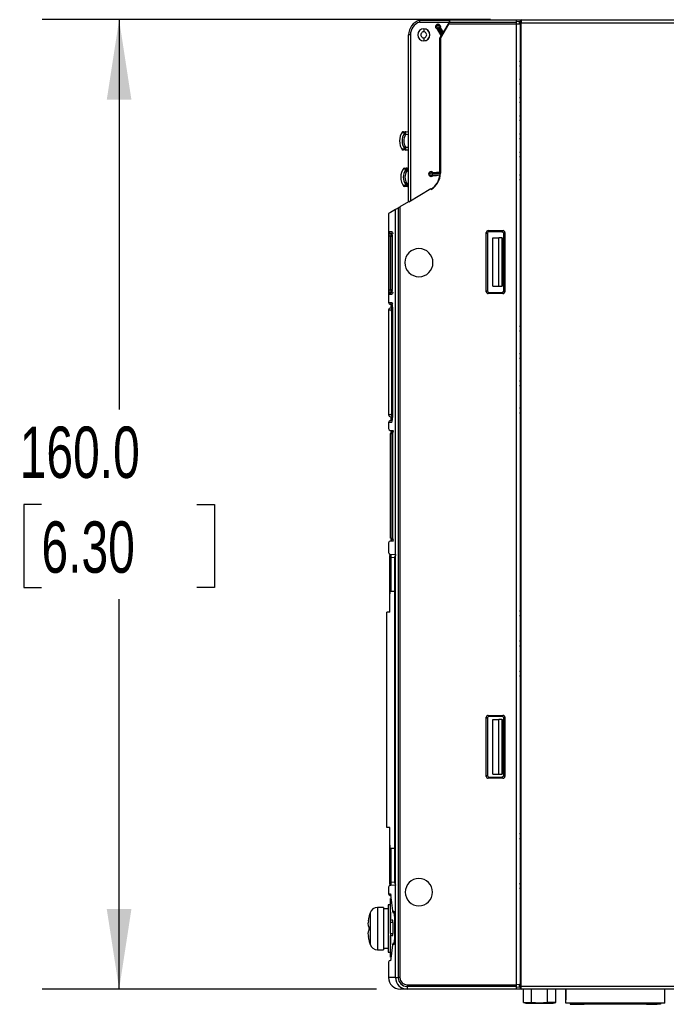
# Model space of a CAD drawing. Header units: millimetres. Extents: x 0 to 1118, y 0 to 864.
# Tile 12 of 24: x 617 to 724, y 256 to 419. Entities that reach past the tile are written whole.
import ezdxf

# ---------------------------------------------------------------- set-up
doc = ezdxf.new("R2010")
doc.units = ezdxf.units.MM
doc.header["$LTSCALE"] = 4
doc.layers.add('DIMENSIONS', color=140, linetype='Continuous', lineweight=25)
doc.styles.add('SLDTEXTSTYLE0', font='TXT', dxfattribs={"width": 0.7})
doc.dimstyles.new('SLDDIMSTYLE2', dxfattribs={"dimtxt": 8.632031, "dimasz": 13.208, "dimexe": 0, "dimexo": 0.0625, "dimgap": 2.158008, "dimtad": 0, "dimtih": 1, "dimtoh": 1, "dimrnd": 1e-09, "dimzin": 4, "dimdsep": 46, "dimtxsty": 'SLDTEXTSTYLE0', "dimsah": 1, "dimcen": 0.09, "dimadec": 0, "dimazin": 1, "dimtfac": 1, "dimtofl": 0, "dimtmove": 0, "dimatfit": 3, "dimfxl": 0, "dimfrac": 2, "dimtolj": 1, "dimtzin": 12, "dimarcsym": 0})

# ---------------------------------------------------------------- blocks, each defined once
blk = doc.blocks.new('_D_11')
at = {"layer": 'DIMENSIONS'}
for p, q in [((694.67, 418.61), (620.65, 418.61)), ((633.35, 418.61), (633.35, 354.26)), ((620.52, 338.61), (617.62, 338.61)), ((617.62, 338.61), (617.62, 324.89)), ((646.17, 338.61), (649.07, 338.61)), ((649.07, 338.61), (649.07, 324.89)), ((617.62, 324.89), (620.52, 324.89)), ((649.07, 324.89), (646.17, 324.89)), ((633.35, 258.61), (633.35, 322.95)), ((675.82, 258.61), (620.65, 258.61))]:
    blk.add_line(p, q, dxfattribs=at)
for points in [[(633.35, 418.61), (631.31, 405.4), (635.38, 405.4)], [(633.35, 258.61), (635.38, 271.81), (631.31, 271.81)]]:
    blk.add_solid(points, dxfattribs=at)
at = {"layer": 'DIMENSIONS', "char_height": 8.467, "attachment_point": 1, "style": 'SLDTEXTSTYLE0'}
for s, insert in [('160.0', (616.93, 351.45)), ('6.30', (620.52, 335.8))]:
    blk.add_mtext(s, dxfattribs=dict(at, insert=insert))

msp = doc.modelspace()

# ---------------------------------------------------------------- linework, layer by layer
for p, q in [((687.981, 418.487), (682.92, 418.487)), ((682.965, 418.196), (687.817, 418.196)), ((683.649, 418.606), (698.949, 418.606)), ((687.708, 417.871), (686.395, 415.597)), ((687.817, 418.196), (686.841, 416.506)), ((698.949, 417.871), (687.708, 417.871)), ((687.817, 418.196), (687.865, 418.169)), ((687.862, 418.162), (687.865, 418.169)), ((698.949, 418.162), (687.862, 418.162)), ((698.949, 418.162), (698.949, 418.606)), ((698.949, 417.871), (698.949, 418.606)), ((698.949, 418.606), (699.541, 418.606)), ((699.449, 418.279), (698.949, 418.306)), ((698.949, 417.871), (698.949, 418.162)), ((698.949, 259.34), (698.949, 417.871)), ((699.449, 417.851), (698.95, 417.871)), ((699.449, 417.851), (699.449, 418.279)), ((699.549, 418.406), (699.549, 417.949)), ((699.549, 417.949), (699.549, 259.262)), ((699.749, 418.606), (699.749, 418.106)), ((699.749, 418.606), (801.046, 418.606)), ((699.749, 259.106), (699.749, 418.106)), ((699.749, 418.106), (800.405, 418.106)), ((681.149, 388.53), (681.149, 416.106)), ((681.449, 416.102), (681.446, 388.726)), ((683.649, 417.093), (683.649, 416.593)), ((685.916, 417.073), (685.909, 417.063)), ((686.536, 415.978), (685.909, 417.063)), ((686.561, 415.957), (685.916, 417.073)), ((686.682, 416.146), (686.032, 417.271)), ((686.744, 416.253), (686.125, 417.325)), ((686.367, 417.327), (686.355, 417.326)), ((686.853, 416.463), (686.355, 417.326)), ((686.388, 417.456), (686.367, 417.327)), ((686.367, 417.327), (686.841, 416.506)), ((686.744, 416.253), (686.682, 416.146)), ((686.841, 416.506), (686.853, 416.463)), ((683.649, 415.618), (683.649, 415.118)), ((686.536, 415.978), (686.327, 415.615)), ((686.327, 415.615), (686.395, 415.597)), ((686.327, 393.497), (686.327, 415.615)), ((686.395, 415.597), (686.395, 393.258)), ((686.561, 415.957), (686.536, 415.978)), ((699.549, 411.71), (699.449, 411.711)), ((699.449, 411), (699.549, 411.001)), ((699.549, 408.71), (699.449, 408.711)), ((699.449, 408), (699.549, 408.001)), ((699.549, 405.71), (699.449, 405.711)), ((699.449, 405), (699.549, 405.001)), ((699.549, 402.71), (699.449, 402.711)), ((699.449, 402), (699.549, 402.001)), ((680.302, 400.11), (680.696, 400.12)), ((680.696, 400.12), (681.149, 400.132)), ((681.149, 399.632), (680.641, 399.619)), ((699.549, 399.71), (699.449, 399.711)), ((699.449, 399), (699.549, 399.001)), ((680.057, 397.24), (680.103, 397.184)), ((680.284, 397.104), (680.302, 397.102)), ((680.294, 397.103), (680.302, 397.102)), ((680.696, 397.091), (680.302, 397.102)), ((680.641, 397.592), (681.149, 397.579)), ((681.149, 397.079), (680.696, 397.091)), ((699.549, 396.71), (699.449, 396.711)), ((699.449, 396), (699.549, 396.001)), ((680.502, 394.11), (680.896, 394.12)), ((681.149, 393.627), (680.841, 393.619)), ((680.896, 394.12), (681.149, 394.126)), ((685.158, 393.379), (685.163, 393.39)), ((685.163, 393.39), (686.327, 393.497)), ((686.369, 393.29), (685.725, 393.223)), ((686.358, 393.491), (686.327, 393.497)), ((686.369, 393.258), (686.368, 393.183)), ((686.369, 393.258), (686.369, 393.29)), ((686.395, 393.258), (686.369, 393.258)), ((685.678, 393.111), (685.028, 393.063)), ((685.725, 393.223), (685.04, 393.171)), ((685.136, 392.87), (685.141, 392.859)), ((686.312, 392.964), (685.141, 392.859)), ((686.368, 393.183), (685.678, 393.111)), ((686.345, 392.979), (686.312, 392.964)), ((699.549, 392.96), (699.449, 392.961)), ((699.449, 392.25), (699.549, 392.251)), ((680.257, 391.24), (680.303, 391.184)), ((680.431, 391.112), (680.502, 391.102)), ((680.896, 391.091), (680.502, 391.102)), ((680.841, 391.592), (681.149, 391.584)), ((681.149, 391.085), (680.896, 391.091)), ((684.819, 390.674), (681.168, 388.511)), ((681.144, 388.552), (679.698, 387.717)), ((679.423, 387.514), (678.988, 387.263)), ((678.988, 260.506), (678.988, 387.263)), ((679.423, 387.514), (679.423, 260.506)), ((679.717, 387.684), (679.713, 260.505)), ((677.849, 386.606), (677.849, 371.944)), ((677.947, 383.679), (678.361, 383.658)), ((694.263, 383.79), (696.736, 383.79)), ((694.452, 383.607), (694.263, 383.79)), ((696.562, 383.609), (694.452, 383.607)), ((696.736, 383.79), (696.562, 383.609)), ((677.91, 374.029), (677.91, 382.882)), ((677.997, 382.882), (677.91, 382.882)), ((678.194, 382.882), (677.997, 382.882)), ((678.121, 383.407), (678.231, 383.38)), ((678.194, 374.029), (678.194, 382.882)), ((678.194, 382.882), (678.465, 382.868)), ((678.458, 382.854), (678.456, 382.854)), ((678.458, 382.854), (678.458, 374.057)), ((693.965, 373.719), (693.965, 383.492)), ((693.965, 383.492), (694.148, 383.309)), ((694.148, 383.309), (694.148, 373.902)), ((695.049, 374.606), (695.049, 382.606)), ((695.049, 382.606), (696.049, 382.606)), ((696.049, 374.606), (696.049, 382.606)), ((696.544, 382.606), (696.049, 382.606)), ((696.544, 382.606), (696.544, 374.606)), ((696.544, 382.606), (696.649, 382.606)), ((696.649, 374.606), (696.649, 382.606)), ((696.854, 383.312), (697.034, 383.492)), ((696.854, 373.899), (696.854, 383.312)), ((697.034, 383.492), (697.034, 373.719)), ((677.91, 374.029), (677.997, 374.029)), ((677.997, 374.029), (678.194, 374.029)), ((678.458, 374.042), (678.194, 374.029)), ((678.458, 374.057), (678.456, 374.057)), ((694.148, 373.902), (693.965, 373.719)), ((695.049, 374.606), (696.049, 374.606)), ((696.049, 374.606), (696.544, 374.606)), ((696.649, 374.606), (696.544, 374.606)), ((697.034, 373.719), (696.854, 373.899)), ((678.361, 373.253), (677.947, 373.232)), ((694.263, 373.421), (694.452, 373.604)), ((696.736, 373.421), (694.263, 373.421)), ((694.452, 373.604), (696.562, 373.602)), ((696.562, 373.602), (696.736, 373.421)), ((677.849, 370.706), (677.849, 353.376)), ((677.849, 370.706), (678.298, 370.706)), ((678.126, 371.644), (678.415, 371.644)), ((678.478, 371.006), (678.157, 371.006)), ((678.205, 371.139), (678.205, 371.006)), ((678.349, 371.139), (678.205, 371.139)), ((678.32, 370.506), (678.32, 353.576)), ((678.478, 370.506), (678.32, 370.506)), ((678.349, 371.646), (678.349, 371.006)), ((678.478, 371.14), (678.478, 352.951)), ((678.48, 371.14), (678.478, 371.14)), ((678.48, 371.14), (678.48, 352.951)), ((699.449, 368.021), (699.549, 368.021)), ((699.549, 367.19), (699.449, 367.19)), ((699.449, 363.521), (699.549, 363.521)), ((699.549, 362.69), (699.449, 362.69)), ((699.449, 359.021), (699.549, 359.021)), ((699.549, 358.19), (699.449, 358.19)), ((699.449, 354.521), (699.549, 354.521)), ((678.298, 353.376), (677.858, 353.376)), ((678.205, 353.076), (678.205, 352.952)), ((678.205, 352.952), (678.349, 352.952)), ((678.478, 353.576), (678.32, 353.576)), ((678.349, 353.076), (678.349, 352.445)), ((678.48, 352.951), (678.478, 352.951)), ((699.549, 353.69), (699.449, 353.69)), ((677.849, 352.147), (677.849, 351.13)), ((678.415, 352.447), (678.124, 352.447)), ((678.121, 350.831), (678.661, 350.783)), ((678.166, 333.064), (678.166, 350.327)), ((678.166, 350.327), (678.235, 350.327)), ((678.235, 350.327), (678.439, 350.327)), ((678.439, 333.064), (678.439, 350.327)), ((678.477, 350.323), (678.439, 350.327)), ((678.477, 350.325), (678.474, 350.325)), ((678.477, 350.325), (678.477, 333.066)), ((677.849, 332.262), (677.849, 330.681)), ((678.673, 332.609), (678.121, 332.561)), ((678.166, 333.064), (678.235, 333.064)), ((678.439, 333.064), (678.477, 333.068)), ((678.477, 333.066), (678.474, 333.066)), ((677.927, 330.479), (677.985, 330.456)), ((677.939, 330.467), (678.028, 330.437)), ((677.983, 329.876), (677.983, 320.805)), ((677.983, 329.876), (678.056, 329.876)), ((678.056, 329.876), (678.257, 329.876)), ((678.228, 330.376), (678.973, 330.337)), ((678.257, 329.876), (678.814, 329.847)), ((678.257, 324.305), (678.257, 329.876)), ((679.01, 330.297), (678.957, 330.215)), ((678.815, 329.833), (678.811, 329.833)), ((678.815, 329.833), (678.815, 276.278)), ((678.05, 323.825), (678.095, 323.869)), ((678.05, 320.805), (678.05, 323.825)), ((678.095, 323.869), (678.095, 324.305)), ((678.095, 324.305), (678.815, 324.305)), ((677.549, 285.305), (677.549, 320.805)), ((678.05, 320.805), (677.549, 320.805)), ((699.449, 321.071), (699.549, 321.071)), ((699.549, 320.24), (699.449, 320.24)), ((699.449, 316.071), (699.549, 316.071)), ((699.549, 315.24), (699.449, 315.24)), ((699.449, 311.071), (699.549, 311.071)), ((699.549, 310.24), (699.449, 310.24)), ((693.965, 293.719), (693.965, 303.492)), ((693.965, 303.492), (694.148, 303.309)), ((694.148, 303.309), (694.148, 293.902)), ((694.263, 303.79), (696.736, 303.79)), ((694.452, 303.607), (694.263, 303.79)), ((696.562, 303.609), (694.452, 303.607)), ((695.049, 294.106), (695.049, 303.106)), ((695.049, 303.106), (696.049, 303.106)), ((696.049, 294.106), (696.049, 303.106)), ((696.544, 303.106), (696.049, 303.106)), ((696.544, 303.106), (696.544, 294.106)), ((696.544, 303.106), (696.649, 303.106)), ((696.736, 303.79), (696.562, 303.609)), ((696.649, 294.106), (696.649, 303.106)), ((696.854, 303.312), (697.034, 303.492)), ((696.854, 293.899), (696.854, 303.312)), ((697.034, 303.492), (697.034, 293.719)), ((694.148, 293.902), (693.965, 293.719)), ((694.263, 293.421), (694.452, 293.604)), ((696.736, 293.421), (694.263, 293.421)), ((694.452, 293.604), (696.562, 293.602)), ((695.049, 294.106), (696.049, 294.106)), ((696.049, 294.106), (696.544, 294.106)), ((696.649, 294.106), (696.544, 294.106)), ((696.562, 293.602), (696.736, 293.421)), ((697.034, 293.719), (696.854, 293.899)), ((678.05, 285.305), (677.549, 285.305)), ((677.983, 285.305), (677.983, 276.235)), ((678.05, 282.375), (678.05, 285.305)), ((699.449, 284.271), (699.549, 284.271)), ((699.549, 283.44), (699.449, 283.44)), ((678.095, 282.33), (678.05, 282.375)), ((678.095, 281.806), (678.095, 282.33)), ((678.815, 281.806), (678.095, 281.806)), ((678.257, 276.235), (678.257, 281.806)), ((678.814, 276.264), (678.257, 276.235)), ((678.815, 276.278), (678.811, 276.278)), ((677.849, 275.43), (677.849, 274.349)), ((677.983, 276.235), (678.056, 276.235)), ((678.056, 276.235), (678.257, 276.235)), ((678.973, 275.774), (678.226, 275.735)), ((699.549, 275.96), (699.449, 275.961)), ((699.549, 275.24), (699.449, 275.24)), ((677.849, 274.349), (678.132, 274.349)), ((678.122, 274.05), (678.214, 274.042)), ((678.149, 272.606), (678.149, 273.056)), ((678.295, 273.056), (678.149, 273.056)), ((678.17, 273.056), (678.17, 273.547)), ((678.17, 273.547), (678.239, 273.547)), ((678.182, 274.123), (678.311, 272.904)), ((676.999, 272.106), (676.02, 272.106)), ((676.02, 272.106), (676.02, 265.106)), ((676.999, 272.106), (676.999, 265.106)), ((677.799, 271.856), (676.999, 271.856)), ((678.151, 272.506), (677.799, 272.506)), ((677.799, 272.506), (677.799, 264.706)), ((678.151, 269.965), (678.151, 272.904)), ((678.317, 272.904), (678.151, 272.904)), ((678.317, 272.904), (678.317, 272.855)), ((678.317, 272.855), (678.485, 271.508)), ((678.503, 271.451), (678.681, 271.451)), ((674.498, 269.898), (674.615, 270.544)), ((674.775, 271.177), (674.775, 268.606)), ((678.149, 271.333), (678.149, 270.207)), ((678.151, 270.105), (678.149, 270.103)), ((678.149, 269.606), (678.149, 270.103)), ((678.549, 269.965), (678.151, 269.965)), ((678.549, 269.606), (678.549, 269.965)), ((678.804, 270.644), (678.801, 270.644)), ((678.804, 270.644), (678.804, 266.767)), ((678.951, 271.153), (678.952, 271.152)), ((674.498, 268.898), (674.472, 268.92)), ((674.548, 268.894), (674.615, 268.889)), ((674.615, 268.322), (674.548, 268.317)), ((674.615, 268.322), (674.611, 268.606)), ((674.615, 268.889), (674.615, 268.322)), ((674.775, 268.606), (674.775, 266.034)), ((678.549, 269.606), (678.149, 269.606)), ((678.149, 267.806), (678.149, 269.606)), ((678.549, 269.606), (678.549, 267.806)), ((674.615, 266.667), (674.498, 267.313)), ((678.149, 267.806), (678.149, 267.308)), ((678.149, 267.806), (678.549, 267.806)), ((678.151, 267.306), (678.149, 267.308)), ((678.149, 267.204), (678.149, 266.078)), ((678.151, 267.446), (678.549, 267.446)), ((678.151, 264.504), (678.151, 267.446)), ((678.549, 267.446), (678.549, 267.806)), ((678.804, 266.767), (678.801, 266.767)), ((676.02, 265.106), (676.999, 265.106)), ((676.999, 265.356), (677.799, 265.356)), ((678.485, 265.903), (678.317, 264.556)), ((678.681, 265.96), (678.503, 265.96)), ((677.799, 264.706), (678.149, 264.706)), ((678.208, 263.368), (678.122, 263.361)), ((678.149, 264.356), (678.149, 264.806)), ((678.149, 264.356), (678.295, 264.356)), ((678.317, 264.504), (678.151, 264.504)), ((678.17, 263.864), (678.17, 264.356)), ((678.17, 263.864), (678.239, 263.864)), ((678.311, 264.504), (678.182, 263.288)), ((678.317, 264.556), (678.317, 264.504)), ((677.849, 263.062), (677.849, 260.501)), ((678.988, 260.506), (679.423, 260.506)), ((680.903, 258.606), (679.749, 258.606)), ((680.901, 259.34), (698.949, 259.34)), ((698.949, 259.049), (680.901, 259.049)), ((680.901, 259.049), (680.903, 258.606)), ((698.949, 258.606), (680.903, 258.606)), ((698.949, 259.049), (698.949, 259.34)), ((698.949, 258.606), (698.949, 259.049)), ((699.449, 258.932), (698.949, 258.906)), ((699.541, 258.606), (698.949, 258.606)), ((699.449, 259.36), (698.95, 259.34)), ((699.449, 258.932), (699.449, 259.36)), ((699.549, 259.262), (699.549, 258.806)), ((699.749, 259.106), (872.639, 259.106)), ((699.749, 258.606), (699.749, 259.106)), ((872.605, 258.606), (699.749, 258.606)), ((700.129, 256.394), (700.129, 258.606)), ((701.454, 256.394), (701.454, 258.606)), ((704.104, 256.394), (704.104, 258.606)), ((705.429, 256.394), (705.429, 258.606)), ((707.109, 258.606), (707.109, 257.006)), ((707.134, 256.311), (707.134, 258.606)), ((723.435, 256.311), (723.435, 258.606)), ((723.439, 257.006), (723.439, 258.606)), ((707.109, 257.006), (707.134, 257.006)), ((723.435, 257.006), (723.439, 257.006)), ((700.127, 256.394), (700.541, 256.303)), ((700.129, 256.394), (701.454, 256.394)), ((700.529, 256.306), (702.779, 256.306)), ((702.779, 256.315), (701.454, 256.394)), ((704.104, 256.394), (702.779, 256.315)), ((702.779, 256.306), (705.029, 256.306)), ((705.429, 256.394), (704.104, 256.394)), ((705.018, 256.303), (705.432, 256.395)), ((723.435, 256.311), (707.134, 256.311)), ((707.809, 256.306), (707.809, 256.106)), ((707.809, 256.306), (707.837, 256.306)), ((707.837, 256.306), (708.348, 256.306)), ((707.837, 256.306), (707.837, 256.106)), ((707.837, 256.106), (708.348, 256.106)), ((708.348, 256.306), (710.121, 256.306)), ((708.348, 256.306), (708.348, 256.106)), ((708.348, 256.106), (710.121, 256.106)), ((710.044, 256.311), (710.676, 256.311)), ((710.121, 256.106), (710.121, 256.306)), ((720.428, 256.106), (710.121, 256.106)), ((712.334, 256.311), (712.966, 256.311)), ((714.624, 256.311), (715.256, 256.311)), ((716.914, 256.311), (717.546, 256.311)), ((719.204, 256.311), (719.836, 256.311)), ((720.349, 256.311), (720.492, 256.311)), ((720.428, 256.306), (722.201, 256.306)), ((720.428, 256.306), (720.428, 256.106)), ((720.428, 256.106), (722.201, 256.106)), ((722.201, 256.106), (722.201, 256.306)), ((722.201, 256.306), (722.712, 256.306)), ((722.712, 256.106), (722.201, 256.106)), ((722.712, 256.306), (722.712, 256.106)), ((722.712, 256.306), (722.739, 256.306)), ((722.739, 256.106), (722.739, 256.306))]:
    msp.add_line(p, q)
at = {"flags": 128}
for points in [[(682.92, 418.487), (682.921, 418.492), (682.927, 418.496), (682.949, 418.506)], [(687.865, 418.169), (687.937, 418.379), (687.981, 418.487)], [(680.058, 399.973), (680.058, 399.973), (680.162, 399.978), (680.476, 399.992)], [(680.476, 399.992), (680.491, 399.988), (680.499, 399.976), (680.499, 399.955), (680.492, 399.926), (680.478, 399.891), (680.459, 399.852), (680.41, 399.768)], [(680.476, 397.219), (680.162, 397.234), (680.058, 397.238)], [(680.41, 397.443), (680.459, 397.359), (680.478, 397.32), (680.492, 397.285), (680.499, 397.256), (680.499, 397.235), (680.491, 397.223), (680.476, 397.219)], [(680.258, 393.973), (680.258, 393.973), (680.362, 393.978), (680.676, 393.992)], [(680.676, 393.992), (680.691, 393.988), (680.699, 393.976), (680.699, 393.955), (680.692, 393.926), (680.678, 393.891), (680.659, 393.852), (680.61, 393.768)], [(680.676, 391.219), (680.362, 391.234), (680.258, 391.238)], [(680.61, 391.443), (680.659, 391.359), (680.678, 391.32), (680.692, 391.285), (680.699, 391.256), (680.699, 391.235), (680.691, 391.223), (680.676, 391.219)], [(678.988, 387.263), (678.134, 386.77), (677.849, 386.606)], [(696.562, 383.609), (696.676, 383.584), (696.767, 383.523)], [(678.198, 383.235), (678.21, 383.34), (678.212, 383.343)], [(678.212, 383.343), (678.22, 383.37), (678.231, 383.38)], [(696.767, 373.688), (696.83, 373.783), (696.854, 373.899)], [(678.105, 373.492), (678.121, 373.504), (678.231, 373.531)], [(678.212, 373.567), (678.21, 373.571), (678.198, 373.676)], [(678.231, 373.531), (678.22, 373.541), (678.212, 373.567)], [(696.562, 373.602), (696.676, 373.627), (696.767, 373.688)], [(677.849, 371.944), (677.982, 371.944), (678.381, 371.944)], [(678.217, 371.644), (678.159, 371.644), (678.457, 371.644)], [(678.381, 352.147), (677.982, 352.147), (677.849, 352.147)], [(678.513, 352.447), (678.159, 352.447), (678.216, 352.447)], [(678.123, 350.83), (678.255, 350.831), (678.649, 350.832)], [(678.649, 332.559), (678.255, 332.56), (678.123, 332.561)], [(678.24, 330.23), (678.231, 330.338), (678.224, 330.377)], [(696.767, 303.523), (696.676, 303.584), (696.562, 303.609)], [(696.767, 293.688), (696.676, 293.627), (696.562, 293.602)], [(678.224, 275.734), (678.231, 275.773), (678.24, 275.881)], [(679.01, 275.816), (679.003, 275.8), (678.973, 275.774)], [(678.132, 274.349), (678.159, 274.29), (678.182, 274.123)], [(678.182, 274.123), (678.197, 274.042), (678.207, 274.03)], [(678.485, 271.508), (678.493, 271.465), (678.503, 271.451)], [(678.485, 271.508), (678.498, 271.425), (678.51, 271.409)], [(678.952, 271.152), (678.986, 271.119), (678.991, 271.109)], [(678.485, 265.903), (678.498, 265.986), (678.51, 266.002)], [(678.503, 265.96), (678.493, 265.945), (678.485, 265.903)], [(678.182, 263.288), (678.197, 263.369), (678.207, 263.381)], [(678.988, 260.506), (678.135, 260.505), (677.849, 260.505)], [(679.53, 260.506), (679.463, 260.506), (679.423, 260.506)], [(679.713, 260.505), (679.616, 260.505), (679.53, 260.506)], [(680.901, 259.34), (680.901, 259.242), (680.9, 259.155)], [(680.9, 259.155), (680.901, 259.088), (680.901, 259.049)], [(710.121, 256.311), (710.121, 256.31), (710.121, 256.309), (710.121, 256.308), (710.121, 256.307), (710.121, 256.306), (710.121, 256.306), (710.121, 256.306), (710.121, 256.306)]]:
    msp.add_lwpolyline(points, dxfattribs=at)
for centre, radius, start, end in [((683.649, 416.106), 2.5, 106.2602, 180), ((683.653, 416.103), 2.203, 108.17856, 180.02605), ((706.78, 422.075), 24.128, 188.55004, 189.24912), ((683.649, 416.106), 2.5, 90, 106.2602), ((685.988, 417.456), 0.4, 0.00003, 180.00021), ((685.988, 417.456), 0.389, 340.59548, 259.40458), ((685.988, 417.456), 0.189, 103.61426, 283.61048), ((685.988, 417.456), 0.189, 316.39141, 103.6139), ((686.076, 418.923), 1.942, 327.20562, 336.93813), ((678.396, 423.679), 10.9, 329.80351, 331.55819), ((699.749, 418.406), 0.2, 90, 180), ((699.734, 417.92), 0.187, 85.16627, 170.79749), ((681.095, 398.281), 17.825, 88.859, 89.82339), ((683.649, 416.106), 1, 90, 270), ((683.649, 416.106), 0.988, 90.00006, 270), ((683.649, 416.106), 0.488, 89.98391, 270.01609), ((683.649, 416.106), 1, 270, 90), ((683.649, 416.106), 0.988, 270, 90.00006), ((683.65, 416.106), 0.488, 269.98391, 90.01609), ((685.988, 417.456), 0.4, 180.00021, 258.70698), ((684.877, 417.814), 1.277, 324.50316, 334.84425), ((686.234, 418.396), 1.076, 264.18714, 276.46237), ((685.783, 416.588), 1.002, 320.92613, 333.83153), ((685.594, 416.985), 1.363, 327.50015, 337.47932), ((682.149, 398.606), 2.5, 142.57796, 217.42204), ((680.31, 399.81), 0.3, 91.501, 147.39998), ((682.248, 398.606), 2.175, 147.69169, 212.30829), ((685.939, 408.062), 9.968, 236.31309, 237.89257), ((680.706, 399.85), 0.27, 92.22482, 148.22348), ((679.709, 399.975), 0.997, 339.0782, 8.3734), ((682.23, 398.606), 1.885, 147.48655, 212.51351), ((680.31, 397.401), 0.3, 212.60002, 268.49899), ((685.939, 389.149), 9.968, 122.10684, 123.6863), ((680.706, 397.361), 0.27, 211.77598, 267.775), ((679.966, 397.265), 0.75, 346.63659, 25.91152), ((682.349, 392.606), 2.5, 142.57796, 217.42204), ((680.51, 393.81), 0.3, 91.50092, 147.39989), ((682.448, 392.606), 2.175, 147.69212, 212.30788), ((682.43, 392.606), 1.885, 147.48362, 212.51643), ((686.139, 402.062), 9.968, 236.31367, 237.89311), ((680.906, 393.85), 0.27, 92.22474, 148.22344), ((679.909, 393.975), 0.997, 339.07787, 8.3736), ((684.853, 393.137), 0.4, 90, 270), ((684.853, 393.137), 0.389, 38.45804, 316.63429), ((684.853, 393.137), 0.189, 10.3291, 157.07988), ((684.853, 393.137), 0.4, 39.20179, 90), ((683.324, 393.26), 3.071, 300.03835, 359.96165), ((684.323, 393.717), 0.9, 322.699, 337.97335), ((683.649, 416.106), 22.777, 273.79771, 276.83065), ((685.244, 393.333), 1.125, 357.83579, 8.05493), ((684.853, 393.137), 0.189, 157.00667, 337.15357), ((683.324, 393.26), 3.003, 300.0407, 354.34871), ((684.853, 393.137), 0.4, 270, 316.03718), ((683.953, 392.333), 1.299, 24.38467, 34.18853), ((683.649, 416.106), 23.283, 273.66136, 276.64887), ((685.318, 393.195), 1.05, 348.11912, 359.33304), ((680.51, 391.401), 0.3, 212.60011, 268.49906), ((686.13, 383.162), 9.952, 122.10636, 123.68836), ((680.906, 391.361), 0.27, 211.77602, 267.77508), ((680.166, 391.265), 0.75, 346.63648, 25.91178), ((681.37, 384.472), 3.612, 117.22212, 122.62344), ((682.091, 383.09), 4.186, 171.90751, 182.84386), ((678.247, 383.68), 0.3, 180.01675, 245.23008), ((676.678, 383.046), 1.791, 353.83683, 19.97467), ((678.66, 383.657), 0.299, 179.88372, 266.70723), ((694.26, 383.495), 0.295, 89.37471, 180.62529), ((694.447, 383.309), 0.299, 135.16319, 180.0728), ((694.446, 383.309), 0.298, 88.72186, 134.96886), ((696.739, 383.495), 0.295, 359.37471, 90.62529), ((696.556, 383.312), 0.298, 359.92303, 44.962), ((682.179, 383.022), 3.987, 176.93242, 182.00714), ((682.849, 378.506), 2.325, 90, 270), ((682.849, 378.506), 2.325, 270, 90), ((682.072, 373.82), 4.167, 177.13061, 188.11801), ((682.179, 373.889), 3.987, 177.99208, 183.06671), ((676.678, 373.865), 1.791, 340.02637, 6.16209), ((694.447, 373.902), 0.299, 179.9272, 224.83681), ((678.234, 373.236), 0.287, 116.656, 180.81058), ((678.661, 373.254), 0.3, 93.30503, 180.10404), ((694.26, 373.716), 0.295, 179.37471, 270.62529), ((694.446, 373.902), 0.298, 225.02473, 269.99829), ((696.739, 373.716), 0.295, 269.37471, 0.62529), ((678.15, 371.944), 0.301, 179.54099, 270.14045), ((678.149, 370.706), 0.3, 90, 180), ((679.132, 371.263), 0.932, 158.91896, 188.02425), ((678.598, 370.706), 0.3, 112.99849, 180.08756), ((677.857, 370.555), 0.466, 353.86085, 18.82037), ((676.683, 371.325), 1.807, 354.13218, 20.01337), ((678.656, 371.936), 0.275, 178.38507, 239.78267), ((678.149, 353.376), 0.3, 180, 270), ((679.001, 352.812), 0.806, 169.53224, 203.3932), ((677.858, 353.526), 0.465, 341.16488, 6.1539), ((678.598, 353.375), 0.3, 179.91255, 246.93558), ((676.59, 352.777), 1.898, 340.6141, 5.24474), ((678.15, 352.147), 0.301, 89.8615, 180.47147), ((678.15, 351.13), 0.301, 179.51853, 264.88408), ((678.81, 350.31), 0.628, 142.73069, 178.47022), ((675.634, 350.253), 2.806, 1.51077, 11.11597), ((679.192, 350.297), 0.702, 145.49883, 177.74187), ((678.15, 332.261), 0.301, 95.11614, 180.46723), ((678.825, 333.088), 0.643, 181.59133, 216.95508), ((675.461, 333.157), 2.979, 349.16422, 358.209), ((679.192, 333.094), 0.702, 182.25647, 214.4993), ((678.153, 330.682), 0.303, 180.23289, 223.52695), ((678.619, 329.967), 0.643, 146.82846, 188.74261), ((668.682, 329.596), 9.579, 1.67563, 3.79224), ((679.571, 329.793), 0.745, 145.52805, 176.95254), ((678.841, 330.182), 0.204, 1.72649, 49.81119), ((694.26, 303.495), 0.295, 89.37471, 180.62529), ((694.447, 303.309), 0.299, 135.16319, 180.0728), ((694.446, 303.309), 0.298, 88.72186, 134.96886), ((696.739, 303.495), 0.295, 359.37471, 90.62529), ((696.554, 303.312), 0.3, 0.07272, 44.80972), ((694.26, 293.716), 0.295, 179.37471, 270.62529), ((694.447, 293.902), 0.299, 179.9272, 224.83681), ((694.446, 293.902), 0.298, 225.01949, 270.00372), ((696.739, 293.716), 0.295, 269.37471, 0.62529), ((696.556, 293.899), 0.298, 315.04016, 0.07697), ((679.561, 276.314), 0.734, 182.80472, 213.21804), ((682.849, 274.606), 2.25, 90, 270), ((682.849, 274.606), 2.25, 270, 90), ((678.15, 275.43), 0.301, 93.12364, 179.87695), ((678.603, 276.138), 0.627, 171.09712, 213.46784), ((668.683, 276.515), 9.578, 356.20633, 358.32322), ((678.15, 274.35), 0.301, 179.63953, 264.88679), ((678.43, 274.348), 0.298, 179.8055, 235.1488), ((676.02, 270.806), 1.3, 90, 163.38514), ((678.803, 271.451), 0.3, 179.88184, 264.56934), ((678.888, 271.551), 0.407, 200.25962, 253.27175), ((677.408, 270.843), 1.41, 351.87178, 25.55207), ((678.98, 271.45), 0.299, 179.85176, 264.48551), ((676.246, 269.398), 1.819, 164.04372, 195.95628), ((683.399, 268.606), 9, 163.39717, 167.5653), ((679.607, 270.6), 0.792, 147.98498, 176.81472), ((676.251, 267.813), 1.823, 164.08554, 195.91446), ((683.399, 268.606), 9, 192.44205, 196.92355), ((677.385, 266.572), 1.433, 334.72224, 7.85429), ((676.02, 266.406), 1.3, 196.622, 270), ((678.803, 265.961), 0.3, 95.4307, 180.1173), ((678.888, 265.86), 0.407, 106.74574, 159.73681), ((678.936, 265.976), 0.256, 127.52283, 183.59262), ((678.15, 263.061), 0.301, 95.11486, 180.38543), ((679.749, 260.506), 1.9, 180.02913, 270), ((680.896, 260.513), 1.908, 180.23026, 270.19878), ((680.891, 260.516), 1.468, 180.4283, 270.3901), ((680.889, 260.515), 1.176, 180.49906, 270.55751), ((699.733, 259.291), 0.186, 188.96113, 275.07509), ((699.749, 258.806), 0.2, 180, 270), ((707.809, 257.006), 0.7, 180, 195.34155), ((722.739, 257.006), 0.7, 353.25426, 360), ((707.837, 256.985), 0.679, 262.50346, 269.99962), ((722.201, 256.985), 0.679, 270.00038, 277.49654), ((722.712, 256.985), 0.679, 270.00038, 277.49654)]:
    msp.add_arc(centre, radius, start, end)

# ---------------------------------------------------------------- dimensions: what is measured, and where the dimension line sits
at = {"layer": 'DIMENSIONS'}
dim = msp.add_linear_dim(base=(633.346, 258.605), p1=(699.749, 418.606), p2=(680.903, 258.605), angle=89.99998, dimstyle='SLDDIMSTYLE2', dxfattribs=at)
dim.commit()
dim.dimension.update_dxf_attribs({"geometry": '_D_11', "text_midpoint": (633.346, 338.606), "dimtype": 160})

doc.saveas('drawing.dxf')
